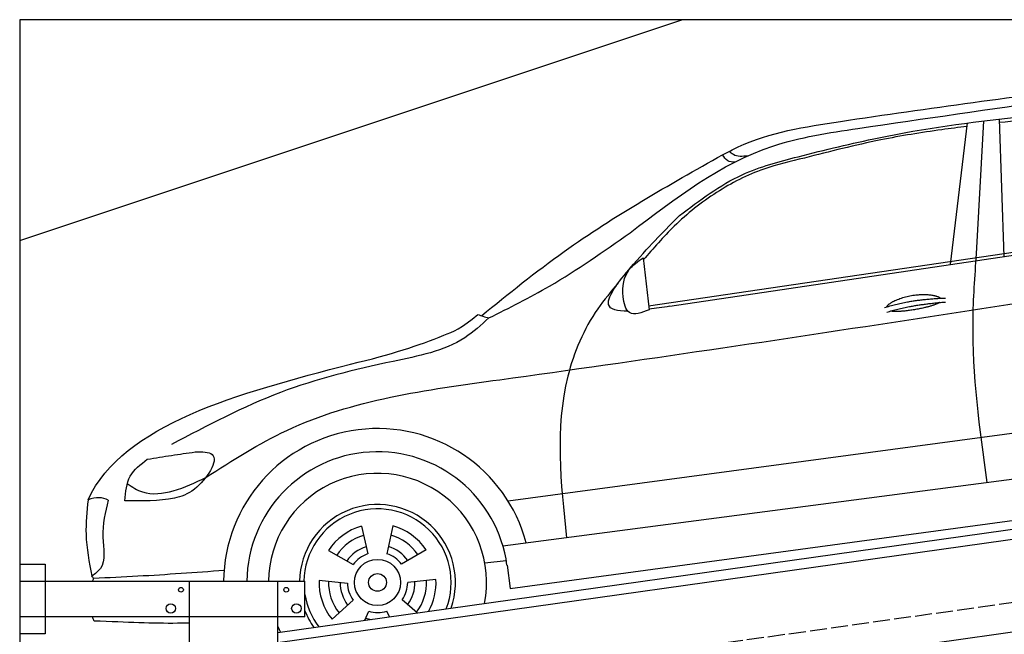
# Model space of a CAD drawing. Extents: x 524 to 6324, y 215 to 5490.
# Tile 2 of 3: x 524 to 3424, y 3680 to 5490. Entities that reach past the tile are written whole.
import ezdxf

# ---------------------------------------------------------------- set-up
doc = ezdxf.new("R2010")
doc.units = 0
doc.header["$LTSCALE"] = 10
doc.header["$MEASUREMENT"] = 0
doc.linetypes.add('GEN3', pattern=[6.25, 5, -1.25])
doc.layers.get('0').update_dxf_attribs({"linetype": 'CONTINUOUS'})
doc.layers.add('3', color=6, linetype='GEN3')
doc.layers.add('CAR', color=1, linetype='CONTINUOUS')
doc.layers.add('AM_0', color=7, linetype='CONTINUOUS', lineweight=30)

# ---------------------------------------------------------------- blocks, each defined once
blk = doc.blocks.new('Car_K')
at = {"layer": 'CAR'}
for p, q in [((5285.1, 2846.6), (5334.8, 3263.8)), ((5361.4, 2878), (5383.3, 3270)), ((5442.5, 2870), (5429.2, 3275.3)), ((4395.3, 2725.6), (6371, 3016)), ((4457.7, 2723.8), (6379.4, 3009)), ((4379.1, 2866.5), (4396.7, 2713.3)), ((3981.4, 2150.9), (5902.5, 2408.8)), ((5954.6, 2278.4), (3966.6, 2017.9)), ((3987.9, 1892.3), (5969.5, 2160.9)), ((3549.7, 2076.4), (3568.1, 1994.6)), ((3641.8, 2077.1), (3624.8, 1995)), ((3452.6, 2004.6), (3525.4, 1963)), ((3740.1, 2007), (3667.9, 1964.2)), ((3913.1, 1968.5), (3976.3, 1975.6)), ((3978.5, 1961.3), (3987.9, 1892.3)), ((3424.8, 1916.8), (3508.3, 1908.9)), ((3769.3, 1919.6), (3685.9, 1910.4)), ((3463.1, 1802.2), (3525.1, 1858.6)), ((3714.2, 1820.9), (3669.9, 1859.8)), ((3559.9, 1799.2), (3571.3, 1825.7)), ((3631.9, 1809.3), (3624.3, 1826.1))]:
    blk.add_line(p, q, dxfattribs=at)
for radius in [67.9, 26.2]:
    blk.add_circle((3597.1, 1910.6), radius, dxfattribs=at)
for radius, start, end in [(453.2, 14.86, 179.5503), (384.7, 7.5734, 179.4702), (321.3, 348.8956, 179.3656), (229.5, 340.7371, 179.1121), (216.8, 338.9836, 179.0598), (172.4, 105.9643, 146.9655), (172.4, 33.9643, 74.9655), (144.5, 106.605, 146.3248), (144.5, 34.605, 74.3248), (110.3, 107.8341, 145.0957), (110.3, 35.8341, 73.0957), (88.8, 109.097, 143.8328), (88.8, 37.097, 71.8328), (172.4, 177.9643, 218.9655), (144.5, 178.605, 218.3248), (144.5, 322.605, 2.3248), (172.4, 330.4173, 2.9655), (110.3, 179.8341, 217.0957), (88.8, 181.097, 215.8328), (88.8, 325.097, 359.8328), (110.3, 323.8341, 1.0957), (216.8, 189.363, 217.0164), (229.5, 201.2851, 215.2629), (110.3, 251.8341, 260.346), (88.8, 253.097, 287.8328), (321.3, 203.8286, 207.1044)]:
    blk.add_arc((3597.1, 1910.6), radius, start, end, dxfattribs=at)
for points in [[(4960.4, 3268.4), (5748.6, 3373.1), (6565.3, 3342.1), (7001.7, 3128.2)], [(4341, 2940.3), (4761.1, 3195.4), (5012, 3247.5), (5597.3, 3332.3)], [(4486.6, 2990.7), (4671.5, 3111.4), (4835.8, 3164.4), (5073.4, 3220), (5478.3, 3280.6), (5845.3, 3309)], [(4613.5, 3170.2), (4659.2, 3193.1), (4960.4, 3268.4)], [(3903, 2696.1), (4146.8, 2885.1), (4613.5, 3170.2)], [(4649.4, 3148.3), (4628.6, 3152.5), (4613.5, 3170.2)], [(4687.2, 3166.4), (4645.3, 3170.5), (4633.1, 3180.6)], [(4854.3, 3160.3), (4734.7, 3127.8), (4595.7, 3058.9), (4471, 2959.6), (4379.8, 2860.3)], [(3925.1, 2689.5), (4103.6, 2783.3), (4341, 2940.3)], [(3091.3, 2219.7), (3330.1, 2358.5), (3957.2, 2507.7), (6400, 2878.8)], [(5392.7, 2204.8), (5351.1, 2680.1), (5361.4, 2878)], [(4396.7, 2713.3), (4339.5, 2705.2), (4320.6, 2752), (4338.5, 2831.7), (4379.1, 2866.5)], [(4306.1, 2792.5), (4245.7, 2716.3), (4157.7, 2518), (4154, 2042.4)], [(3893.1, 2699.9), (3907.7, 2694.5), (3925.3, 2689.7)], [(3925.1, 2689.5), (3854, 2631.3), (3642.8, 2561.4), (3311.2, 2469.9), (2990.2, 2316.7)], [(3059.7, 2295), (3110.1, 2287.6), (3057.8, 2185.2), (2999, 2159), (2853.2, 2151.3)], [(2919.1, 2273.7), (2990.6, 2284.7), (3059.7, 2295)], [(2853.2, 2151.3), (2868.7, 2223.2), (2919.1, 2273.7)], [(2860.2, 2201.5), (2904.9, 2177.1), (2995.7, 2180.6), (3091.3, 2219.7)], [(2744.5, 2154.1), (2738.6, 2052.2), (2755.6, 1929)], [(2803.8, 2152.6), (2788.3, 2043.9), (2781, 1951.5), (2755.6, 1929)], [(3145.3, 1945.7), (2891.3, 1928.7), (2761, 1922.3)]]:
    blk.add_spline(points, degree=3, dxfattribs=at)
for points, degree, knots in [([(6069.6, 3280.7), (6038.8, 3288), (5942.4, 3308.2), (5768.6, 3294.5), (5586.9, 3281.8), (5471.6, 3269.2), (5429.6, 3264.6)], 3, [41.799079, 41.799079, 41.799079, 41.799079, 136.523198, 337.310325, 558.263041, 685.022454, 685.022454, 685.022454, 685.022454]), ([(5333.6, 3253.4), (5308.7, 3250.3), (5223.6, 3239.4), (5062.6, 3213.6), (4929, 3179.4), (4854.3, 3160.3)], 3, [96.627312, 96.627312, 96.627312, 96.627312, 171.985535, 353.964722, 585.294651, 585.294651, 585.294651, 585.294651]), ([(4334.6, 2709.5), (4303.1, 2709), (4246, 2721.6), (4373.6, 2878.3), (4444.9, 2949.2), (4486.6, 2990.7)], 3, [93.12531, 93.12531, 93.12531, 93.12531, 180.032421, 319.648401, 516.477642, 516.477642, 516.477642, 516.477642]), ([(5096.6, 2721.7), (5100.1, 2730), (5124.3, 2747.3), (5178.1, 2764.2), (5225, 2761.1), (5250, 2752.2), (5255.3, 2747.7), (5255.6, 2747.5)], 5, [0.0314681, 0.0314681, 0.0314681, 0.0314681, 0.0314681, 0.0314681, 0.300106, 0.500106, 0.5095952, 0.5095952, 0.5095952, 0.5095952, 0.5095952, 0.5095952]), ([(5252.3, 2734.9), (5248.8, 2732.7), (5232.1, 2724.4), (5198.9, 2715.8), (5152.6, 2708), (5121.2, 2707.1), (5107.9, 2709.7)], 5, [0.6133618, 0.6133618, 0.6133618, 0.6133618, 0.6133618, 0.6133618, 0.700106, 0.9252293, 0.9252293, 0.9252293, 0.9252293, 0.9252293, 0.9252293]), ([(3518, 2553.7), (3639.3, 2581.7), (3745, 2618.4), (3845.3, 2659.5), (3893, 2699.8)], 3, [0, 0, 0, 0, 247.321337, 334.292188, 334.292188, 334.292188, 334.292188]), ([(3043.2, 1790.9), (3031.6, 1790.6), (2945.8, 1788.9), (2860.9, 1793.2), (2762.4, 1796.9)], 3, [250.354392, 250.354392, 250.354392, 250.354392, 285.458466, 509.835857, 509.835857, 509.835857, 509.835857])]:
    blk.add_open_spline(points, degree=degree, knots=knots, dxfattribs=at)
for points, degree in [([(5090.7, 2719.8), (5164, 2744.5), (5270.4, 2748.1)], 2), ([(5097.2, 2706.5), (5169.3, 2728.8), (5269.6, 2736.4)], 2), ([(4457.7, 2723.8), (4436.9, 2720.6), (4416.2, 2717.4), (4396.5, 2714.9)], 3), ([(2744.5, 2154.1), (2850, 2378.9), (3184, 2466.3), (3518, 2553.7)], 3), ([(2803.8, 2152.6), (2787.9, 2162.9), (2767.7, 2161.4), (2744.5, 2154.1)], 3), ([(2761, 1922.3), (2759.2, 1924.6), (2757.3, 1926.8), (2755.6, 1929)], 3), ([(2757.6, 1914.2), (2758.7, 1916.9), (2759.9, 1919.6), (2761, 1922.3)], 3), ([(2762.4, 1796.9), (2760.8, 1801), (2759.2, 1805.1), (2757.7, 1809.2)], 3)]:
    blk.add_open_spline(points, degree=degree, dxfattribs=at)
blk = doc.blocks.new('EG_car')
at = {"layer": 'CAR'}
blk.add_open_spline([(45679.6, 5297.1), (45832.8, 5324.7), (46150.2, 5381.9), (46470.4, 5420.4), (46636.2, 5440.1)], degree=3, knots=[0, 0, 0, 0, 466.632282, 967.371588, 967.371588, 967.371588, 967.371588], dxfattribs=at)

msp = doc.modelspace()

# ---------------------------------------------------------------- linework, layer by layer
for p, q in [((5824.1, 5490), (524.1, 5490)), ((524.1, 5490), (524.1, 390)), ((524.1, 4840), (2474.1, 5490)), ((1284.1, 3685.2), (3762.9, 4033.6)), ((3770.1, 4004.3), (1284.1, 3654.9)), ((524.1, 3886.2), (599.1, 3886.2)), ((599.1, 3886.2), (599.1, 3681.2)), ((524.1, 3836.2), (1364.1, 3836.2)), ((1024.1, 2266.2), (1024.1, 3836.2)), ((1284.1, 396.2), (1284.1, 3836.2)), ((1364.1, 3731.2), (1364.1, 3836.2)), ((3988.8, 3762.4), (1284.1, 3382.2)), ((1364.1, 3731.2), (524.1, 3731.2)), ((599.1, 3681.2), (524.1, 3681.2))]:
    msp.add_line(p, q)
for centre, radius in [((999.1, 3811.2), 7), ((1309.1, 3811.2), 7), ((969.1, 3756.2), 14), ((1339.1, 3756.2), 14)]:
    msp.add_circle(centre, radius)
at = {"layer": '3'}
msp.add_line((747.5, 3394.7), (5754.9, 4098.4), dxfattribs=at)

# ---------------------------------------------------------------- block references
at = {"layer": 'AM_0'}
msp.add_blockref('EG_car', (-42647.4, -1734.2), dxfattribs=at)
at = {"layer": 'CAR'}
msp.add_blockref('Car_K', (-2019.1, 1922.2), dxfattribs=at)

doc.saveas('drawing.dxf')
